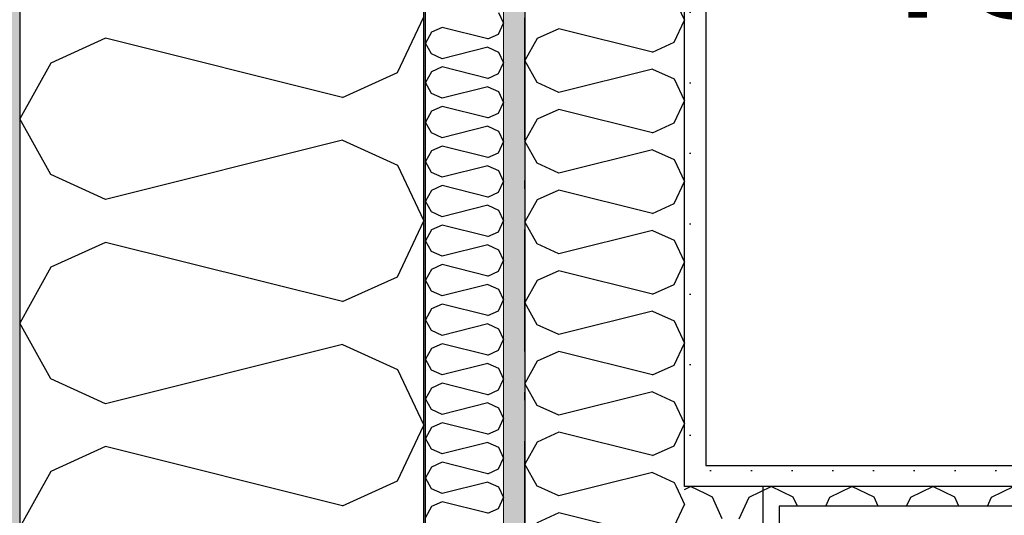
# Model space of a CAD drawing. Header units: millimetres. Extents: x -150 to 340931, y -1115 to 365939.
# Tile 44 of 253: x 277601 to 278205, y 354350 to 354654. Entities that reach past the tile are written whole.
import ezdxf
from ezdxf.enums import TextEntityAlignment as Align

# ---------------------------------------------------------------- set-up
doc = ezdxf.new("R2010")
doc.units = ezdxf.units.MM
doc.header["$LTSCALE"] = 0.5
doc.header["$MEASUREMENT"] = 0
for name, pattern in [('Over snittplan', [260, 150, -50, 10, -50]), ('PLINE', [0]), ('Stipling', [400, 200, -200])]:
    doc.linetypes.add(name, pattern=pattern)
for name, color, linetype in [('232- Ikke-bærende yttervegger (Skravur)(Nye konstruksjoner)', 7, 'Continuous'), ('232- Ikke-bærende yttervegger(Nye konstruksjoner)', 7, 'Continuous'), ('242- Ikke-bærende innervegger (Skravur)(Nye konstruksjoner)', 7, 'Continuous'), ('242- Ikke-bærende innervegger(Nye konstruksjoner)', 7, 'Continuous'), ('244- Vinduer_ dører_ foldevegger(Nye konstruksjoner)', 7, 'Continuous'), ('255- Gulvoverflate(Nye konstruksjoner)', 7, 'Continuous'), ('273- Kjøkkeninnredning(Nye konstruksjoner)', 7, 'Continuous'), ('842-M___1_50 Målsetting bygning', 7, 'Continuous'), ('842-M___1_50 Målsetting bygning(Nye konstruksjoner)', 7, 'Continuous'), ('862- M___Nettoareal(Nye konstruksjoner)', 7, 'Continuous'), ('862- M___Nettoareal(Polylinje)(Nye konstruksjoner)', 7, 'Continuous'), ('862- M___Nettoareal(Tekst)(Nye konstruksjoner)', 7, 'Continuous')]:
    doc.layers.add(name, color=color, linetype=linetype)
doc.layers.add('236- Innvendig kledning og overflate(Nye konstruksjoner)', color=7, linetype='Continuous', lineweight=0)
doc.styles.add('GENERATED_STYLE_1', font='txt')
doc.styles.add('GENERATED_STYLE_3', font='arial.ttf')
doc.dimstyles.new('GENERATED_STYLE__1', dxfattribs={"dimtxt": 100, "dimasz": 95, "dimexe": 0.18, "dimexo": 0.0625, "dimgap": 0, "dimtad": 1, "dimtih": 1, "dimtoh": 1, "dimdec": 0, "dimzin": 0, "dimdsep": 46, "dimtxsty": 'GENERATED_STYLE_3', "dimblk": 'ARROWHEAD_6', "dimblk1": 'ARROWHEAD_6', "dimblk2": 'ARROWHEAD_6', "dimcen": 0.09, "dimse1": 1, "dimse2": 1, "dimclrd": 256, "dimclre": 256, "dimclrt": 256, "dimadec": 1, "dimazin": 0, "dimtfac": 1, "dimtdec": 4, "dimtmove": 0, "dimatfit": 3, "dimfxl": 1, "dimtolj": 1, "dimtzin": 0, "dimarcsym": 0})
doc.dimstyles.new('GENERATED_STYLE__2', dxfattribs={"dimtxt": 100, "dimasz": 95, "dimexe": 0.18, "dimexo": 0.0625, "dimgap": 0, "dimtad": 1, "dimdec": 0, "dimzin": 0, "dimdsep": 46, "dimtxsty": 'GENERATED_STYLE_3', "dimblk": 'ARROWHEAD_6', "dimblk1": 'ARROWHEAD_6', "dimblk2": 'ARROWHEAD_6', "dimcen": 0.09, "dimse1": 1, "dimse2": 1, "dimclrd": 256, "dimclre": 256, "dimclrt": 256, "dimadec": 1, "dimazin": 0, "dimtfac": 1, "dimtdec": 4, "dimtmove": 0, "dimatfit": 3, "dimfxl": 1, "dimtolj": 1, "dimtzin": 0, "dimarcsym": 0})
doc.dimstyles.new('GENERATED_STYLE__3', dxfattribs={"dimtxt": 100, "dimasz": 95, "dimexe": 0.18, "dimexo": 0.0625, "dimgap": 0, "dimtad": 1, "dimtih": 1, "dimtoh": 1, "dimdec": 0, "dimzin": 0, "dimdsep": 46, "dimtxsty": 'GENERATED_STYLE_3', "dimblk": 'ARROWHEAD_6', "dimblk1": 'ARROWHEAD_6', "dimblk2": 'ARROWHEAD_6', "dimcen": 0.09, "dimse1": 1, "dimse2": 1, "dimclrd": 256, "dimclre": 256, "dimclrt": 256, "dimadec": 1, "dimazin": 0, "dimtfac": 1, "dimtdec": 4, "dimtmove": 2, "dimatfit": 3, "dimfxl": 1, "dimtolj": 1, "dimtzin": 0, "dimarcsym": 0})
doc.dimstyles.new('GENERATED_STYLE__4', dxfattribs={"dimtxt": 100, "dimasz": 95, "dimexe": 0.18, "dimexo": 0.0625, "dimgap": 0, "dimtad": 1, "dimdec": 0, "dimzin": 0, "dimdsep": 46, "dimtxsty": 'GENERATED_STYLE_3', "dimblk": 'ARROWHEAD_6', "dimblk1": 'ARROWHEAD_6', "dimblk2": 'ARROWHEAD_6', "dimcen": 0.09, "dimse1": 1, "dimse2": 1, "dimclrd": 256, "dimclre": 256, "dimclrt": 256, "dimadec": 1, "dimazin": 0, "dimtfac": 1, "dimtdec": 4, "dimtmove": 2, "dimatfit": 3, "dimfxl": 1, "dimtolj": 1, "dimtzin": 0, "dimarcsym": 0})
pattern_1 = [(0, (0, 0), (0, 43.30127), [0, -25]), (0, (12.5, 21.65), (0, 43.30127), [0, -25])]

# ---------------------------------------------------------------- blocks, each defined once
blk = doc.blocks.new('LEILIGHET 8__1', base_point=(283768.57, 348580.68))
at = {"layer": '862- M___Nettoareal(Polylinje)(Nye konstruksjoner)', "flags": 128}
blk.add_lwpolyline([(286041.01, 356380.68), (277911.01, 356380.68), (277911.01, 348080.68), (281226.01, 348080.68), (281226.01, 349780.68), (286041.01, 349780.68)], close=True, dxfattribs=at)
at = {"layer": '862- M___Nettoareal(Tekst)(Nye konstruksjoner)', "style": 'GENERATED_STYLE_1'}
for tag, p in [('DUMMY_861', (280015.18, 358168.58)), ('ROOM_NAME', (279278, 358118.76)), ('DUMMY_862', (279278, 357980.34))]:
    blk.add_attdef(tag, text='', height=100, dxfattribs=at).set_placement(p, align=Align.TOP_LEFT)
blk = doc.blocks.new('ENTRÉ__9', base_point=(279523.33, 355497.8))
at = {"layer": '862- M___Nettoareal(Polylinje)(Nye konstruksjoner)', "linetype": 'PLINE', "flags": 128}
blk.add_lwpolyline([(278022.01, 356380.68), (278022.01, 354380.68), (281064.01, 354380.68), (281064.01, 356380.68)], close=True, dxfattribs=at)
at = {"layer": '862- M___Nettoareal(Tekst)(Nye konstruksjoner)', "style": 'GENERATED_STYLE_1'}
for tag, p in [('DUMMY_861', (279727.21, 355686.03)), ('ROOM_NAME', (279319.46, 355665.65)), ('DUMMY_862', (279319.46, 355497.8))]:
    blk.add_attdef(tag, text='', height=100, dxfattribs=at).set_placement(p, align=Align.TOP_LEFT)
blk = doc.blocks.new('*X53')
at = {"layer": '232- Ikke-bærende yttervegger (Skravur)(Nye konstruksjoner)', "linetype": 'PLINE'}
for p, q in [((277894.87, 354658.9), (277898.01, 354652.27)), ((277860.21, 354649.71), (277853.71, 354646.76)), ((277888.37, 354642.68), (277860.21, 354649.71)), ((277894.87, 354645.63), (277898.01, 354652.27)), ((277853.71, 354646.76), (277850.01, 354640.12)), ((277888.37, 354642.68), (277894.87, 354645.63)), ((277853.71, 354633.49), (277850.01, 354640.12)), ((277888.37, 354637.57), (277860.21, 354630.53)), ((277888.37, 354637.57), (277894.87, 354634.61)), ((277860.21, 354630.53), (277853.71, 354633.49)), ((277894.87, 354634.61), (277898.01, 354627.98)), ((277860.21, 354625.43), (277853.71, 354622.47)), ((277888.37, 354618.39), (277860.21, 354625.43)), ((277894.87, 354621.35), (277898.01, 354627.98)), ((277853.71, 354622.47), (277850.01, 354615.84)), ((277888.37, 354618.39), (277894.87, 354621.35)), ((277853.71, 354609.21), (277850.01, 354615.84)), ((277888.37, 354613.29), (277860.21, 354606.25)), ((277888.37, 354613.29), (277894.87, 354610.33)), ((277860.21, 354606.25), (277853.71, 354609.21)), ((277894.87, 354610.33), (277898.01, 354603.7)), ((277860.21, 354601.15), (277853.71, 354598.19)), ((277888.37, 354594.11), (277860.21, 354601.15)), ((277894.87, 354597.07), (277898.01, 354603.7)), ((277853.71, 354598.19), (277850.01, 354591.56)), ((277888.37, 354594.11), (277894.87, 354597.07)), ((277853.71, 354584.93), (277850.01, 354591.56)), ((277888.37, 354589.01), (277860.21, 354581.97)), ((277888.37, 354589.01), (277894.87, 354586.05)), ((277860.21, 354581.97), (277853.71, 354584.93)), ((277894.87, 354586.05), (277898.01, 354579.42)), ((277860.21, 354576.87), (277853.71, 354573.91)), ((277888.37, 354569.83), (277860.21, 354576.87)), ((277894.87, 354572.79), (277898.01, 354579.42)), ((277853.71, 354573.91), (277850.01, 354567.28)), ((277888.37, 354569.83), (277894.87, 354572.79)), ((277853.71, 354560.65), (277850.01, 354567.28)), ((277888.37, 354564.73), (277860.21, 354557.69)), ((277888.37, 354564.73), (277894.87, 354561.77)), ((277860.21, 354557.69), (277853.71, 354560.65)), ((277894.87, 354561.77), (277898.01, 354555.14)), ((277860.21, 354552.59), (277853.71, 354549.63)), ((277888.37, 354545.55), (277860.21, 354552.59)), ((277894.87, 354548.51), (277898.01, 354555.14)), ((277853.71, 354549.63), (277850.01, 354543)), ((277888.37, 354545.55), (277894.87, 354548.51)), ((277853.71, 354536.37), (277850.01, 354543)), ((277888.37, 354540.45), (277860.21, 354533.41)), ((277888.37, 354540.45), (277894.87, 354537.49)), ((277860.21, 354533.41), (277853.71, 354536.37)), ((277894.87, 354537.49), (277898.01, 354530.86)), ((277860.21, 354528.31), (277853.71, 354525.35)), ((277888.37, 354521.27), (277860.21, 354528.31)), ((277894.87, 354524.23), (277898.01, 354530.86)), ((277853.71, 354525.35), (277850.01, 354518.72)), ((277888.37, 354521.27), (277894.87, 354524.23)), ((277853.71, 354512.09), (277850.01, 354518.72)), ((277888.37, 354516.17), (277860.21, 354509.13)), ((277888.37, 354516.17), (277894.87, 354513.21)), ((277860.21, 354509.13), (277853.71, 354512.09)), ((277894.87, 354513.21), (277898.01, 354506.58)), ((277860.21, 354504.03), (277853.71, 354501.07)), ((277888.37, 354496.99), (277860.21, 354504.03)), ((277894.87, 354499.95), (277898.01, 354506.58)), ((277853.71, 354501.07), (277850.01, 354494.44)), ((277888.37, 354496.99), (277894.87, 354499.95)), ((277853.71, 354487.81), (277850.01, 354494.44)), ((277888.37, 354491.89), (277860.21, 354484.85)), ((277888.37, 354491.89), (277894.87, 354488.93)), ((277860.21, 354484.85), (277853.71, 354487.81)), ((277894.87, 354488.93), (277898.01, 354482.3)), ((277860.21, 354479.75), (277853.71, 354476.79)), ((277888.37, 354472.71), (277860.21, 354479.75)), ((277894.87, 354475.67), (277898.01, 354482.3)), ((277853.71, 354476.79), (277850.01, 354470.16)), ((277888.37, 354472.71), (277894.87, 354475.67)), ((277853.71, 354463.52), (277850.01, 354470.16)), ((277888.37, 354467.61), (277860.21, 354460.57)), ((277888.37, 354467.61), (277894.87, 354464.65)), ((277860.21, 354460.57), (277853.71, 354463.52)), ((277894.87, 354464.65), (277898.01, 354458.02)), ((277860.21, 354455.46), (277853.71, 354452.51)), ((277888.37, 354448.43), (277860.21, 354455.46)), ((277894.87, 354451.38), (277898.01, 354458.02)), ((277853.71, 354452.51), (277850.01, 354445.87)), ((277888.37, 354448.43), (277894.87, 354451.38)), ((277853.71, 354439.24), (277850.01, 354445.87)), ((277888.37, 354443.32), (277860.21, 354436.28)), ((277888.37, 354443.32), (277894.87, 354440.36)), ((277860.21, 354436.28), (277853.71, 354439.24)), ((277894.87, 354440.36), (277898.01, 354433.73)), ((277860.21, 354431.18), (277853.71, 354428.22)), ((277888.37, 354424.14), (277860.21, 354431.18)), ((277894.87, 354427.1), (277898.01, 354433.73)), ((277853.71, 354428.22), (277850.01, 354421.59)), ((277888.37, 354424.14), (277894.87, 354427.1)), ((277853.71, 354414.96), (277850.01, 354421.59)), ((277888.37, 354419.04), (277860.21, 354412)), ((277888.37, 354419.04), (277894.87, 354416.08)), ((277860.21, 354412), (277853.71, 354414.96)), ((277894.87, 354416.08), (277898.01, 354409.45)), ((277860.21, 354406.9), (277853.71, 354403.94)), ((277888.37, 354399.86), (277860.21, 354406.9)), ((277894.87, 354402.82), (277898.01, 354409.45)), ((277853.71, 354403.94), (277850.01, 354397.31)), ((277888.37, 354399.86), (277894.87, 354402.82)), ((277853.71, 354390.68), (277850.01, 354397.31)), ((277888.37, 354394.76), (277860.21, 354387.72)), ((277888.37, 354394.76), (277894.87, 354391.8)), ((277860.21, 354387.72), (277853.71, 354390.68)), ((277894.87, 354391.8), (277898.01, 354385.17)), ((277860.21, 354382.62), (277853.71, 354379.66)), ((277888.37, 354375.58), (277860.21, 354382.62)), ((277894.87, 354378.54), (277898.01, 354385.17)), ((277853.71, 354379.66), (277850.01, 354373.03)), ((277888.37, 354375.58), (277894.87, 354378.54)), ((277853.71, 354366.4), (277850.01, 354373.03)), ((277888.37, 354370.48), (277860.21, 354363.44)), ((277888.37, 354370.48), (277894.87, 354367.52)), ((277860.21, 354363.44), (277853.71, 354366.4)), ((277894.87, 354367.52), (277898.01, 354360.89)), ((277860.21, 354358.34), (277853.71, 354355.38)), ((277888.37, 354351.3), (277860.21, 354358.34)), ((277894.87, 354354.26), (277898.01, 354360.89)), ((277853.71, 354355.38), (277850.01, 354348.75)), ((277888.37, 354351.3), (277894.87, 354354.26))]:
    blk.add_line(p, q, dxfattribs=at)
blk = doc.blocks.new('*X57')
at = {"layer": '232- Ikke-bærende yttervegger (Skravur)(Nye konstruksjoner)', "linetype": 'PLINE'}
for p, q in [((277832.79, 354622.05), (277849.01, 354656.31)), ((277653.72, 354643.13), (277620.13, 354627.85)), ((277799.2, 354606.76), (277653.72, 354643.13)), ((277620.13, 354627.85), (277601.01, 354593.59)), ((277799.2, 354606.76), (277832.79, 354622.05)), ((277620.13, 354559.33), (277601.01, 354593.59)), ((277799.2, 354580.41), (277653.72, 354544.04)), ((277799.2, 354580.41), (277832.79, 354565.12)), ((277832.79, 354565.12), (277849.01, 354530.86)), ((277653.72, 354544.04), (277620.13, 354559.33)), ((277832.79, 354496.6), (277849.01, 354530.86)), ((277653.72, 354517.68), (277620.13, 354502.39)), ((277799.2, 354481.31), (277653.72, 354517.68)), ((277620.13, 354502.39), (277601.01, 354468.13)), ((277799.2, 354481.31), (277832.79, 354496.6)), ((277620.13, 354433.87), (277601.01, 354468.13)), ((277799.2, 354454.95), (277653.72, 354418.58)), ((277799.2, 354454.95), (277832.79, 354439.67)), ((277832.79, 354439.67), (277849.01, 354405.41)), ((277653.72, 354418.58), (277620.13, 354433.87)), ((277832.79, 354371.15), (277849.01, 354405.41)), ((277653.72, 354392.23), (277620.13, 354376.94)), ((277799.2, 354355.86), (277653.72, 354392.23)), ((277620.13, 354376.94), (277601.01, 354342.68)), ((277799.2, 354355.86), (277832.79, 354371.15))]:
    blk.add_line(p, q, dxfattribs=at)
blk = doc.blocks.new('*D774')
at = {"layer": '842-M___1_50 Målsetting bygning(Nye konstruksjoner)', "linetype": 'PLINE'}
for p, q in [((276294.53, 363585.13), (276294.53, 363772.63)), ((335668.85, 363585.13), (335668.85, 363772.63)), ((276344.53, 363728.88), (276244.53, 363628.88)), ((335618.85, 363628.88), (335718.85, 363728.88)), ((276219.53, 363678.88), (276294.53, 363678.88)), ((276294.53, 363678.88), (335668.85, 363678.88)), ((335668.85, 363678.88), (335743.85, 363678.88))]:
    blk.add_line(p, q, dxfattribs=at)
at = {"layer": '842-M___1_50 Målsetting bygning(Nye konstruksjoner)', "insert": (305771.96, 363698.88), "char_height": 100, "attachment_point": 7, "style": 'GENERATED_STYLE_3'}
blk.add_mtext('\\A1;{\\pql;\\fArial|b0|i0|c0|p0;\\W1.000000;59\xa0374}', dxfattribs=at)
blk = doc.blocks.new('ARROWHEAD_6')
at = {"linetype": 'Continuous'}
for p, q in [((-0.5, -0.5), (0.5, 0.5)), ((0, 0), (-1, 0))]:
    blk.add_line(p, q, dxfattribs=at)
blk = doc.blocks.new('*D813')
at = {"layer": '842-M___1_50 Målsetting bygning(Nye konstruksjoner)', "linetype": 'PLINE'}
for p, q in [((272272.63, 356492.65), (272372.63, 356392.65)), ((272416.38, 356442.65), (272228.88, 356442.65)), ((272322.63, 349818.68), (272322.63, 356442.65)), ((272272.63, 349868.68), (272372.63, 349768.68)), ((272416.38, 349818.68), (272228.88, 349818.68))]:
    blk.add_line(p, q, dxfattribs=at)
at = {"layer": '842-M___1_50 Målsetting bygning(Nye konstruksjoner)', "insert": (272302.63, 352959.07), "char_height": 100, "attachment_point": 7, "rotation": 90, "style": 'GENERATED_STYLE_3'}
blk.add_mtext('\\A1;{\\pql;\\fArial|b0|i0|c0|p0;\\W1.000000;6\xa0624}', dxfattribs=at)
blk = doc.blocks.new('*D819')
at = {"layer": '842-M___1_50 Målsetting bygning', "linetype": 'PLINE'}
for p, q in [((277601.01, 357516.32), (277601.01, 357703.82)), ((277849.01, 357516.32), (277849.01, 357703.82)), ((277651.01, 357660.07), (277551.01, 357560.07)), ((277899.01, 357660.07), (277799.01, 357560.07)), ((277526.01, 357610.07), (277601.01, 357610.07)), ((277601.01, 357610.07), (277849.01, 357610.07))]:
    blk.add_line(p, q, dxfattribs=at)
at = {"layer": '842-M___1_50 Målsetting bygning', "insert": (277610.6, 357630.07), "char_height": 100, "attachment_point": 7, "style": 'GENERATED_STYLE_3'}
blk.add_mtext('\\A1;{\\pql;\\fArial|b0|i0|c0|p0;\\W1.000000;248}', dxfattribs=at)
blk = doc.blocks.new('*D820')
at = {"layer": '842-M___1_50 Målsetting bygning', "linetype": 'PLINE'}
for p, q in [((277849.01, 357516.32), (277849.01, 357703.82)), ((279206.76, 357516.32), (279206.76, 357703.82)), ((277899.01, 357660.07), (277799.01, 357560.07)), ((279256.76, 357660.07), (279156.76, 357560.07)), ((277849.01, 357610.07), (279206.76, 357610.07))]:
    blk.add_line(p, q, dxfattribs=at)
at = {"layer": '842-M___1_50 Målsetting bygning', "insert": (278356.29, 357630.07), "char_height": 100, "attachment_point": 7, "style": 'GENERATED_STYLE_3'}
blk.add_mtext('\\A1;{\\pql;\\fArial|b0|i0|c0|p0;\\W1.000000;1\xa0358}', dxfattribs=at)
blk = doc.blocks.new('*X1316')
at = {"layer": '242- Ikke-bærende innervegger (Skravur)(Nye konstruksjoner)', "linetype": 'PLINE'}
for p, q in [((278009.01, 354365.94), (278012.62, 354367.65)), ((278022.01, 354363.21), (278012.62, 354367.65)), ((278022.01, 354307.18), (278017.83, 354290.48)), ((278017.83, 354290.48), (278022.01, 354281.31))]:
    blk.add_line(p, q, dxfattribs=at)
blk = doc.blocks.new('*X1317')
at = {"layer": '242- Ikke-bærende innervegger (Skravur)(Nye konstruksjoner)', "linetype": 'PLINE'}
for p, q in [((278048.66, 354361.24), (278062.2, 354367.65)), ((278075.74, 354361.24), (278062.2, 354367.65)), ((278098.23, 354361.24), (278111.77, 354367.65)), ((278125.31, 354361.24), (278111.77, 354367.65)), ((278147.81, 354361.24), (278161.35, 354367.65)), ((278174.88, 354361.24), (278161.35, 354367.65)), ((278197.38, 354361.24), (278210.92, 354367.65)), ((278026.16, 354361.24), (278022.01, 354363.21)), ((278032.2, 354347.97), (278026.16, 354361.24)), ((278042.62, 354347.97), (278048.66, 354361.24)), ((278078.28, 354355.65), (278075.74, 354361.24)), ((278095.69, 354355.65), (278098.23, 354361.24)), ((278127.86, 354355.65), (278125.31, 354361.24)), ((278145.26, 354355.65), (278147.81, 354361.24)), ((278177.43, 354355.65), (278174.88, 354361.24)), ((278194.84, 354355.65), (278197.38, 354361.24))]:
    blk.add_line(p, q, dxfattribs=at)
blk = doc.blocks.new('Skyvedør med pocketkarm[22]')
at = {"layer": '244- Vinduer_ dører_ foldevegger(Nye konstruksjoner)', "linetype": 'PLINE'}
for p, q in [((279002.51, 354355.65), (278067.01, 354355.65)), ((278067.01, 354355.65), (278067.01, 354281.65))]:
    blk.add_line(p, q, dxfattribs=at)
blk = doc.blocks.new('*X1343')
at = {"layer": '242- Ikke-bærende innervegger (Skravur)(Nye konstruksjoner)', "linetype": 'PLINE'}
for p, q in [((278002.6, 354667.71), (278009.01, 354654.17)), ((278002.6, 354640.64), (278009.01, 354654.17)), ((277931.84, 354648.97), (277918.56, 354642.92)), ((277989.32, 354634.59), (277931.84, 354648.97)), ((277918.56, 354642.92), (277911.01, 354629.39)), ((277989.32, 354634.59), (278002.6, 354640.64)), ((277918.56, 354615.85), (277911.01, 354629.39)), ((277989.32, 354624.18), (277931.84, 354609.81)), ((277989.32, 354624.18), (278002.6, 354618.14)), ((278002.6, 354618.14), (278009.01, 354604.6)), ((277931.84, 354609.81), (277918.56, 354615.85)), ((278002.6, 354591.06), (278009.01, 354604.6)), ((277931.84, 354599.39), (277918.56, 354593.35)), ((277989.32, 354585.02), (277931.84, 354599.39)), ((277918.56, 354593.35), (277911.01, 354579.81)), ((277989.32, 354585.02), (278002.6, 354591.06)), ((277918.56, 354566.27), (277911.01, 354579.81)), ((277989.32, 354574.6), (277931.84, 354560.23)), ((277989.32, 354574.6), (278002.6, 354568.56)), ((277931.84, 354560.23), (277918.56, 354566.27)), ((278002.6, 354568.56), (278009.01, 354555.02)), ((278002.6, 354541.49), (278009.01, 354555.02)), ((277931.84, 354549.82), (277918.56, 354543.78)), ((277989.32, 354535.45), (277931.84, 354549.82)), ((277918.56, 354543.78), (277911.01, 354530.24)), ((277989.32, 354535.45), (278002.6, 354541.49)), ((277918.56, 354516.7), (277911.01, 354530.24)), ((277989.32, 354525.03), (277931.84, 354510.66)), ((277989.32, 354525.03), (278002.6, 354518.99)), ((277931.84, 354510.66), (277918.56, 354516.7)), ((278002.6, 354518.99), (278009.01, 354505.45)), ((278002.6, 354491.91), (278009.01, 354505.45)), ((277931.84, 354500.24), (277918.56, 354494.2)), ((277989.32, 354485.87), (277931.84, 354500.24)), ((277918.56, 354494.2), (277911.01, 354480.66)), ((277989.32, 354485.87), (278002.6, 354491.91)), ((277918.56, 354467.13), (277911.01, 354480.66)), ((277989.32, 354475.46), (277931.84, 354461.08)), ((277989.32, 354475.46), (278002.6, 354469.41)), ((277931.84, 354461.08), (277918.56, 354467.13)), ((278002.6, 354469.41), (278009.01, 354455.88)), ((278002.6, 354442.34), (278009.01, 354455.88)), ((277931.84, 354450.67), (277918.56, 354444.63)), ((277989.32, 354436.3), (277931.84, 354450.67)), ((277918.56, 354444.63), (277911.01, 354431.09)), ((277989.32, 354436.3), (278002.6, 354442.34)), ((277918.56, 354417.55), (277911.01, 354431.09)), ((277989.32, 354425.88), (277931.84, 354411.51)), ((277989.32, 354425.88), (278002.6, 354419.84)), ((278002.6, 354419.84), (278009.01, 354406.3)), ((277931.84, 354411.51), (277918.56, 354417.55)), ((278002.6, 354392.76), (278009.01, 354406.3)), ((277931.84, 354401.09), (277918.56, 354395.05)), ((277989.32, 354386.72), (277931.84, 354401.09)), ((277918.56, 354395.05), (277911.01, 354381.51)), ((277989.32, 354386.72), (278002.6, 354392.76)), ((277918.56, 354367.98), (277911.01, 354381.51)), ((277989.32, 354376.31), (277954.69, 354367.65)), ((277989.32, 354376.31), (278002.6, 354370.27)), ((278002.6, 354370.27), (278003.84, 354367.65)), ((277919.28, 354367.65), (277918.56, 354367.98))]:
    blk.add_line(p, q, dxfattribs=at)
blk = doc.blocks.new('*X1344')
at = {"layer": '242- Ikke-bærende innervegger (Skravur)(Nye konstruksjoner)', "linetype": 'PLINE'}
for p, q in [((277931.84, 354361.94), (277919.28, 354367.65)), ((277954.69, 354367.65), (277931.84, 354361.94)), ((278003.84, 354367.65), (278009.01, 354356.73)), ((278002.6, 354343.19), (278009.01, 354356.73)), ((277931.84, 354351.52), (277918.56, 354345.48)), ((277989.32, 354337.15), (277931.84, 354351.52)), ((277918.56, 354345.48), (277911.01, 354331.94)), ((277989.32, 354337.15), (278002.6, 354343.19)), ((277918.56, 354318.4), (277911.01, 354331.94)), ((277989.32, 354326.73), (277931.84, 354312.36)), ((277989.32, 354326.73), (278002.6, 354320.69)), ((277931.84, 354312.36), (277918.56, 354318.4)), ((278002.6, 354320.69), (278009.01, 354307.15)), ((278002.6, 354293.62), (278009.01, 354307.15)), ((277931.84, 354301.95), (277918.56, 354295.9)), ((277989.32, 354287.57), (277931.84, 354301.95)), ((277918.56, 354295.9), (277911.01, 354282.37)), ((277989.32, 354287.57), (278002.6, 354293.62)), ((277918.1, 354269.65), (277911.01, 354282.37)), ((277989.32, 354277.16), (277959.29, 354269.65)), ((277989.32, 354277.16), (278002.6, 354271.12)), ((278002.6, 354271.12), (278003.29, 354269.65))]:
    blk.add_line(p, q, dxfattribs=at)
blk = doc.blocks.new('*D1401')
at = {"layer": '842-M___1_50 Målsetting bygning(Nye konstruksjoner)', "linetype": 'PLINE'}
for p, q in [((277911.01, 354688.38), (277911.01, 354875.88)), ((278009.01, 354688.38), (278009.01, 354875.88)), ((277961.01, 354832.13), (277861.01, 354732.13)), ((277959.01, 354732.13), (278059.01, 354832.13)), ((278107.01, 354832.13), (278007.01, 354732.13)), ((277836.01, 354782.13), (277911.01, 354782.13)), ((277911.01, 354782.13), (278009.01, 354782.13))]:
    blk.add_line(p, q, dxfattribs=at)
blk = doc.blocks.new('*D1402')
at = {"layer": '842-M___1_50 Målsetting bygning(Nye konstruksjoner)', "linetype": 'PLINE'}
for p, q in [((278009.01, 354688.38), (278009.01, 354875.88)), ((278057.01, 354688.38), (278057.01, 354875.88)), ((277959.01, 354732.13), (278059.01, 354832.13)), ((278107.01, 354832.13), (278007.01, 354732.13)), ((278009.01, 354782.13), (278057.01, 354782.13))]:
    blk.add_line(p, q, dxfattribs=at)
at = {"layer": '842-M___1_50 Målsetting bygning(Nye konstruksjoner)', "insert": (278043.43, 354870.7), "char_height": 100, "attachment_point": 7, "style": 'GENERATED_STYLE_3'}
blk.add_mtext('\\A1;{\\pql;\\fArial|b0|i0|c0|p0;\\W1.000000;98}', dxfattribs=at)
blk = doc.blocks.new('*D1403')
at = {"layer": '842-M___1_50 Målsetting bygning(Nye konstruksjoner)', "linetype": 'PLINE'}
for p, q in [((278057.01, 354688.38), (278057.01, 354875.88)), ((279957.01, 354688.38), (279957.01, 354875.88)), ((277959.01, 354732.13), (278059.01, 354832.13)), ((278107.01, 354832.13), (278007.01, 354732.13)), ((279907.01, 354732.13), (280007.01, 354832.13)), ((278057.01, 354782.13), (279957.01, 354782.13)), ((279957.01, 354782.13), (280032.01, 354782.13))]:
    blk.add_line(p, q, dxfattribs=at)
at = {"layer": '842-M___1_50 Målsetting bygning(Nye konstruksjoner)', "char_height": 100, "attachment_point": 7, "style": 'GENERATED_STYLE_3'}
for s, insert in [('\\A1;{\\pql;\\fArial|b0|i0|c0|p0;\\W1.000000;1\xa0900}', (278835.41, 354802.13)), ('\\A1;{\\pql;\\fArial|b0|i0|c0|p0;\\W1.000000;48}', (278097.8, 354654.32))]:
    blk.add_mtext(s, dxfattribs=dict(at, insert=insert))
blk = doc.blocks.new('*D1555')
at = {"layer": '842-M___1_50 Målsetting bygning(Nye konstruksjoner)', "linetype": 'PLINE'}
for p, q in [((277911.01, 355955), (277911.01, 356142.5)), ((277961.01, 356098.75), (277861.01, 355998.75)), ((278059.01, 356098.75), (277959.01, 355998.75)), ((277836.01, 356048.75), (277911.01, 356048.75)), ((277911.01, 356048.75), (278009.01, 356048.75))]:
    blk.add_line(p, q, dxfattribs=at)
blk = doc.blocks.new('*D1556')
at = {"layer": '842-M___1_50 Målsetting bygning(Nye konstruksjoner)', "linetype": 'PLINE'}
for p, q in [((278009.01, 355955), (278009.01, 356142.5)), ((278059.01, 356098.75), (277959.01, 355998.75)), ((281127.01, 356098.74), (281027.01, 355998.74)), ((277911.01, 356048.75), (278009.01, 356048.75)), ((278009.01, 356048.75), (281077.01, 356048.74))]:
    blk.add_line(p, q, dxfattribs=at)
at = {"layer": '842-M___1_50 Målsetting bygning(Nye konstruksjoner)', "char_height": 100, "attachment_point": 7, "rotation": 359.99998, "style": 'GENERATED_STYLE_3'}
for s, insert in [('\\A1;{\\pql;\\fArial|b0|i0|c0|p0;\\W1.000000;98}', (278022.3, 356070.17)), ('\\A1;{\\pql;\\fArial|b0|i0|c0|p0;\\W1.000000;3\xa0068}', (279371.41, 356068.75))]:
    blk.add_mtext(s, dxfattribs=dict(at, insert=insert))
blk = doc.blocks.new('*D1557')
at = {"layer": '842-M___1_50 Målsetting bygning(Nye konstruksjoner)', "linetype": 'PLINE'}
for p, q in [((281077.01, 355954.99), (281077.01, 356142.49)), ((281337.01, 355954.99), (281337.01, 356142.49)), ((281127.01, 356098.74), (281027.01, 355998.74)), ((281287.01, 355998.74), (281387.01, 356098.74)), ((278009.01, 356048.75), (281077.01, 356048.74)), ((281077.01, 356048.74), (281337.01, 356048.74)), ((281337.01, 356048.74), (281412.01, 356048.74))]:
    blk.add_line(p, q, dxfattribs=at)
at = {"layer": '842-M___1_50 Målsetting bygning(Nye konstruksjoner)', "insert": (281098.76, 356087.32), "char_height": 100, "attachment_point": 7, "rotation": 359.99998, "style": 'GENERATED_STYLE_3'}
blk.add_mtext('\\A1;{\\pql;\\fArial|b0|i0|c0|p0;\\W1.000000;260}', dxfattribs=at)

msp = doc.modelspace()

# ---------------------------------------------------------------- hatches: boundary and pattern name
at = {"layer": '232- Ikke-bærende yttervegger (Skravur)(Nye konstruksjoner)', "linetype": 'Continuous'}
h = msp.add_hatch(dxfattribs=at)
h.set_pattern_fill('Prikker_tett', color=256, style=0, pattern_type=2)
h.set_pattern_definition(pattern_1)
h.paths.add_polyline_path([(277589.01, 356690.65), (277589.01, 350282.68), (277601.01, 350282.68), (277601.01, 356690.65)])
msp.add_hatch(color=256, dxfattribs=at).paths.add_polyline_path([(277850.01, 356441.65), (277849.01, 356441.65), (277849.01, 350282.68), (277850.01, 350282.68)])
h = msp.add_hatch(dxfattribs=at)
h.set_pattern_fill('Prikker_tett', color=256, style=0, pattern_type=2)
h.set_pattern_definition(pattern_1)
h.paths.add_polyline_path([(277898.01, 350282.68), (277911.01, 350282.68), (277911.01, 356380.65), (277898.01, 356380.65)])
at = {"layer": '242- Ikke-bærende innervegger (Skravur)(Nye konstruksjoner)', "linetype": 'Continuous'}
h = msp.add_hatch(dxfattribs=at)
h.set_pattern_fill('Prikker_tett', color=256, style=0, pattern_type=2)
h.set_pattern_definition(pattern_1)
h.paths.add_polyline_path([(278022.01, 354380.65), (278022.01, 356380.65), (278009.01, 356380.65), (278009.01, 354380.65)])
h = msp.add_hatch(dxfattribs=at)
h.set_pattern_fill('Prikker_tett', color=256, style=0, pattern_type=2)
h.set_pattern_definition(pattern_1)
h.paths.add_polyline_path([(278022.01, 354367.65), (278022.01, 354380.65), (278009.01, 354380.65), (278009.01, 354367.65)])
h = msp.add_hatch(dxfattribs=at)
h.set_pattern_fill('Prikker_tett', color=256, style=0, pattern_type=2)
h.set_pattern_definition(pattern_1)
h.paths.add_polyline_path([(278022.01, 354380.65), (278022.01, 354367.65), (279002.51, 354367.65), (279002.51, 354380.65)])

# ---------------------------------------------------------------- linework, layer by layer
at = {"layer": '232- Ikke-bærende yttervegger(Nye konstruksjoner)', "linetype": 'PLINE'}
for p, q in [((277601.01, 356442.65), (277601.01, 350282.68)), ((277849.01, 350282.68), (277849.01, 356442.65)), ((277850.01, 350282.68), (277850.01, 356441.65))]:
    msp.add_line(p, q, dxfattribs=at)
at = {"layer": '232- Ikke-bærende yttervegger(Nye konstruksjoner)', "linetype": 'Over snittplan', "flags": 128}
msp.add_lwpolyline([(277911.01, 348080.68), (277911.01, 356380.65)], dxfattribs=at)
at = {"layer": '236- Innvendig kledning og overflate(Nye konstruksjoner)', "linetype": 'PLINE'}
msp.add_line((277898.01, 350282.68), (277898.01, 356393.65), dxfattribs=at)
at = {"layer": '236- Innvendig kledning og overflate(Nye konstruksjoner)', "linetype": 'PLINE', "flags": 128}
for points in [[(277911.01, 350282.68), (277911.01, 356380.65)], [(278022.01, 354380.65), (278022.01, 356380.65)], [(279002.51, 354380.65), (278022.01, 354380.65)]]:
    msp.add_lwpolyline(points, dxfattribs=at)
at = {"layer": '242- Ikke-bærende innervegger(Nye konstruksjoner)', "linetype": 'PLINE'}
for p, q in [((278009.01, 354367.65), (278009.01, 356380.65)), ((278022.01, 354367.65), (278009.01, 354367.65)), ((278022.01, 354367.65), (278009.01, 354367.65)), ((279002.51, 354367.65), (278022.01, 354367.65))]:
    msp.add_line(p, q, dxfattribs=at)
at = {"layer": '242- Ikke-bærende innervegger(Nye konstruksjoner)', "linetype": 'PLINE', "flags": 128}
msp.add_lwpolyline([(277911.01, 356380.65), (277911, 351263.65)], dxfattribs=at)
at = {"layer": '242- Ikke-bærende innervegger(Nye konstruksjoner)', "linetype": 'PLINE'}
msp.add_lwpolyline([(278057.01, 354367.65), (278057.01, 354269.65)], dxfattribs=at)
at = {"layer": '255- Gulvoverflate(Nye konstruksjoner)', "linetype": 'PLINE', "flags": 128}
msp.add_lwpolyline([(277601.01, 356690.65), (277601.01, 347770.68), (281536.01, 347770.68), (281536.01, 349470.68), (285893.01, 349470.68), (285893.01, 347770.68), (289886.01, 347770.68), (289886.01, 349470.68), (294243.01, 349470.68), (294243.01, 347770.68), (298236.01, 347770.68), (298236.01, 349470.68), (303051.01, 349470.68), (303051.01, 356690.65)], close=True, dxfattribs=at)
at = {"layer": '273- Kjøkkeninnredning(Nye konstruksjoner)', "linetype": 'Stipling', "flags": 128}
msp.add_lwpolyline([(278022.01, 354380.65), (278622.01, 354380.65), (278622.01, 356380.65), (278022.01, 356380.65)], close=True, dxfattribs=at)

# ---------------------------------------------------------------- block references
at = {"layer": '232- Ikke-bærende yttervegger(Nye konstruksjoner)'}
for name in ['*X57', '*X53']:
    msp.add_blockref(name, (0, 0), dxfattribs=at)
at = {"layer": '242- Ikke-bærende innervegger(Nye konstruksjoner)'}
for name in ['*X1343', '*X1344', '*X1316', '*X1317']:
    msp.add_blockref(name, (0, 0), dxfattribs=at)
at = {"layer": '244- Vinduer_ dører_ foldevegger(Nye konstruksjoner)', "linetype": 'PLINE'}
msp.add_blockref('Skyvedør med pocketkarm[22]', (0, 0), dxfattribs=at)
at = {"layer": '862- M___Nettoareal(Nye konstruksjoner)', "linetype": 'Continuous'}
for name, p in [('LEILIGHET 8__1', (283768.57, 348580.68)), ('ENTRÉ__9', (279523.33, 355497.8))]:
    msp.add_blockref(name, p, dxfattribs=at)

# ---------------------------------------------------------------- dimensions: what is measured, and where the dimension line sits
at = {"layer": '842-M___1_50 Målsetting bygning', "linetype": 'Continuous'}
for base, p1, p2, picture, middle in [((279206.76, 357610.07), (277849.01, 352230.66), (279206.76, 356780.65), '*D820', (278527.83, 357680.07)), ((277849.01, 357610.07), (277601.01, 352230.66), (277849.01, 352230.66), '*D819', (277724.75, 357680.07))]:
    dim = msp.add_linear_dim(base=base, p1=p1, p2=p2, dimstyle='GENERATED_STYLE__1', dxfattribs=at)
    dim.commit()
    dim.dimension.update_dxf_attribs({"geometry": picture, "text_midpoint": middle, "dimtype": 160})
at = {"layer": '842-M___1_50 Målsetting bygning(Nye konstruksjoner)', "linetype": 'Continuous'}
for base, p1, p2, dimstyle, picture, middle in [((335668.85, 363678.88), (276294.53, 358685.24), (335668.85, 339845.07), 'GENERATED_STYLE__1', '*D774', (305981.55, 363748.88)), ((278009.01, 354782.13), (277911.01, 356380.65), (278009.01, 354367.65), 'GENERATED_STYLE__3', '*D1401', (278119.54, 354920.7)), ((279957.01, 354782.13), (278057.01, 354367.65), (279957.01, 354380.65), 'GENERATED_STYLE__1', '*D1403', (279006.95, 354852.13)), ((278057.01, 354782.13), (278009.01, 354367.65), (278057.01, 354367.65), 'GENERATED_STYLE__3', '*D1402', (278173.9, 354704.32))]:
    dim = msp.add_linear_dim(base=base, p1=p1, p2=p2, dimstyle=dimstyle, dxfattribs=at)
    dim.commit()
    dim.dimension.update_dxf_attribs({"geometry": picture, "text_midpoint": middle, "dimtype": 160})
for base, p1, p2, angle, dimstyle, picture, middle, turn in [((272322.63, 356442.65), (280123.88, 349818.68), (276684.88, 356442.65), 90, 'GENERATED_STYLE__2', '*D813', (272252.63, 353130.61), 90), ((281077.01, 356048.74), (278009, 353822.15), (281077.01, 356380.65), 359.99998, 'GENERATED_STYLE__2', '*D1556', (279542.95, 356118.74), 359.99998), ((281337.01, 356048.74), (281077.01, 356380.65), (281337.01, 352074.16), 359.99998, 'GENERATED_STYLE__4', '*D1557', (281212.92, 356137.32), 359.99998), ((278009.01, 356048.75), (277911, 353766.65), (278009, 353822.15), 359.99998, 'GENERATED_STYLE__4', '*D1555', (278098.41, 356120.17), 359.99998)]:
    dim = msp.add_linear_dim(base=base, p1=p1, p2=p2, angle=angle, dimstyle=dimstyle, dxfattribs=at)
    dim.commit()
    dim.dimension.update_dxf_attribs({"geometry": picture, "text_midpoint": middle, "dimtype": 160, "text_rotation": turn})

doc.saveas('drawing.dxf')
